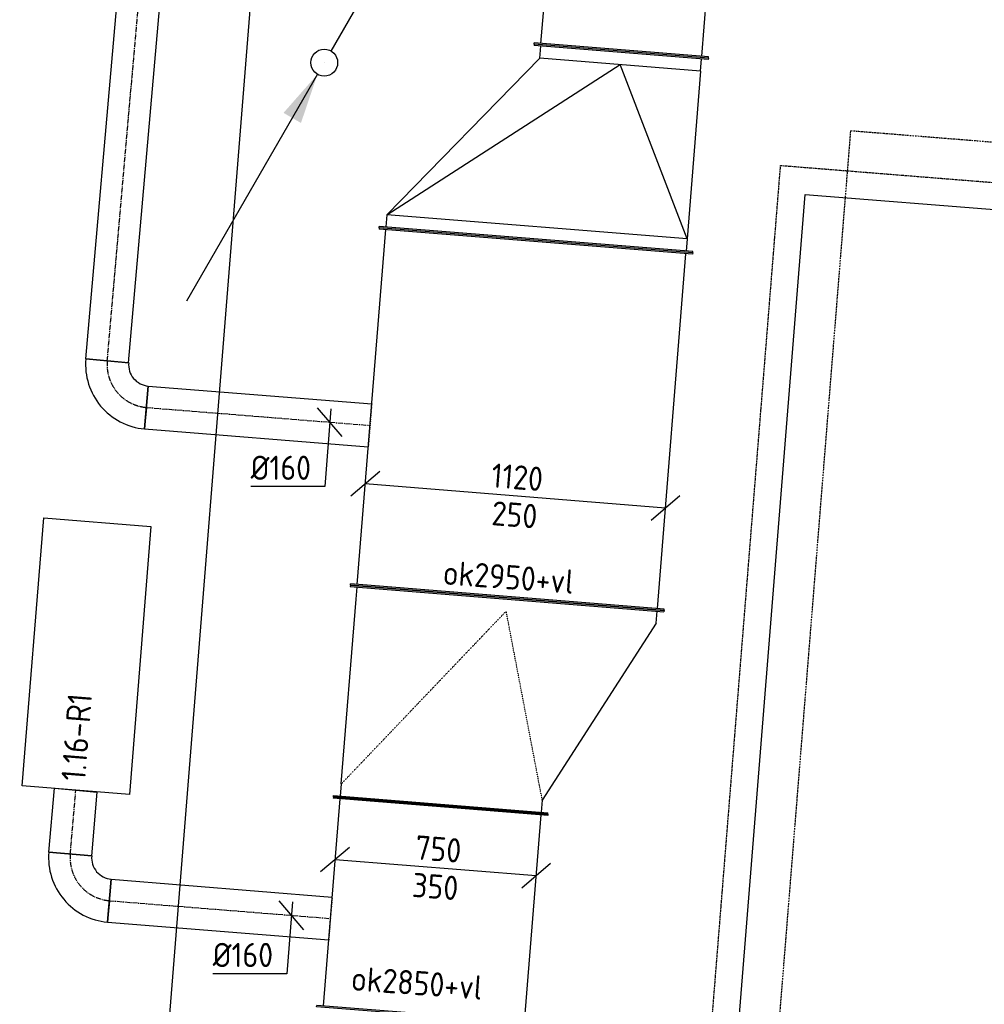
# Model space of a CAD drawing. Header units: millimetres. Extents: x -2733 to 48660, y -299 to 65852.
# Tile 41 of 44: x 6688 to 10274, y 58224 to 61887. Entities that reach past the tile are written whole.
import ezdxf

# ---------------------------------------------------------------- set-up
doc = ezdxf.new("R2010")
doc.units = ezdxf.units.MM
for name, pattern in [('2322107', [2000, 1000, 1000]), ('2322108', [7, 5, -2]), ('2322109', [10, 5, -2, 1, -2]), ('2322121', [2000, 1000, 1000]), ('2322121_a', [2000, 1000, 1000]), ('CENTER2', [28.575, 19.05, -3.175, 3.175, -3.175]), ('SMALL_DASH', [1.5, 0.5, -1])]:
    doc.linetypes.add(name, pattern=pattern)
for name, color, linetype in [('WL524---', 4, '2322121'), ('WL531---', 5, '2322109'), ('WL561---_AANVOER', 1, '2322107'), ('WL561---_RETOUR', 5, '2322108'), ('WL570---_APP', 2, 'Continuous'), ('WL570---_RETOUR_D', 4, 'Continuous'), ('WL570---_RETOUR_HL', 1, 'CENTER2'), ('WL570---_TOEVOER_D', 3, 'Continuous'), ('WM524---', 1, 'Continuous'), ('WM570---', 1, 'Continuous'), ('WM570---_RETOUR', 1, 'Continuous')]:
    doc.layers.add(name, color=color, linetype=linetype)
doc.styles.add('STABICAD-018', font='ISOCP.SHX', dxfattribs={"height": 90})

# ---------------------------------------------------------------- blocks, each defined once
blk = doc.blocks.new('*U652')
at = {"color": 0, "linetype": 'Continuous'}
for p, q in [((0, 400, -3025), (5, 400, -3025)), ((0, -400, -3025), (0, 400, -3025)), ((5, -400, -3025), (5, 400, -3025)), ((5, 375, -3025), (778.3, 375, -3025)), ((783.3, 400, -3025), (778.3, 400, -3025)), ((778.3, -400, -3025), (778.3, 400, -3025)), ((783.3, -400, -3025), (783.3, 400, -3025)), ((0, -400, -3025), (5, -400, -3025)), ((5, -375, -3025), (778.3, -375, -3025)), ((783.3, -400, -3025), (778.3, -400, -3025))]:
    blk.add_line(p, q, dxfattribs=at)
at = {"layer": 'WM570---_RETOUR', "color": 2, "style": 'STABICAD-018'}
for tag in ['SECTIONCODE', 'CODE', 'POSITIONCODE']:
    blk.add_attdef(tag, (8190.2, 58183.1, 3025), '', height=1.8, dxfattribs=at)
blk = doc.blocks.new('*U803')
at = {"color": 0, "linetype": 'Continuous'}
for p, q in [((-320, 75.8, -3025), (-427.6, -15.8, -3025)), ((373.8, -30, -3025), (-373.8, 30, -3025)), ((427.6, 15.8, -3025), (320, -75.8, -3025))]:
    blk.add_line(p, q, dxfattribs=at)
at = {"color": 0, "linetype": 'Continuous', "style": 'STABICAD-018'}
for s, p in [('750', (-78.8, 31.4, -3025)), ('350', (-90, -108.1, -3025))]:
    blk.add_text(s, height=90, rotation=355.41, dxfattribs=at).set_placement(p)
at = {"layer": 'WL570---_TOEVOER_D', "color": 2, "style": 'STABICAD-018'}
blk.add_attdef('CODE', (8234.3, 58732.2, 3025), '', height=1.8, dxfattribs=at)
blk = doc.blocks.new('*U625')
at = {"color": 0, "linetype": 'Continuous'}
for p, q in [((0, 80, -3000), (238.8, 80, -3000)), ((0, -80, -3000), (0, 80, -3000)), ((238.8, 80, -3000), (238.8, -80, -3000)), ((0, -80, -3000), (238.8, -80, -3000))]:
    blk.add_line(p, q, dxfattribs=at)
at = {"layer": 'WL570---_RETOUR_HL', "linetype": 'CENTER2'}
blk.add_line((0, 0, -3000), (238.8, 0, -3000), dxfattribs=at)
at = {"layer": 'WM570---_RETOUR', "color": 2, "style": 'STABICAD-018'}
for tag, p in [('POSITIONCODE', (6743.5, 58994.7, 3000)), ('CODE', (6875.6, 58782.9, 3000)), ('SECTIONCODE', (6875.6, 58782.9, 3000))]:
    blk.add_attdef(tag, p, '', height=1.8, dxfattribs=at)
blk = doc.blocks.new('*U624')
at = {"color": 0, "linetype": 'Continuous'}
for p, q in [((-80, 160, -3000), (80, 160, -3000)), ((0, 160, -3000), (76, 160, -3000)), ((76, 160, -3000), (76, 160.5, -3000)), ((-160, -80, -3000), (-160, 80, -3000))]:
    blk.add_line(p, q, dxfattribs=at)
for radius in [80, 240]:
    blk.add_arc((-160, 160, -3000), radius, 270, 360, dxfattribs=at)
at = {"layer": 'WL570---_RETOUR_HL', "linetype": 'CENTER2'}
blk.add_arc((-160, 160, -3000), 160, 270, 360, dxfattribs=at)
at = {"layer": 'WM570---_RETOUR', "color": 2, "style": 'STABICAD-018'}
for tag in ['CODE', 'SECTIONCODE', 'POSITIONCODE']:
    blk.add_attdef(tag, (6861.6, 58623.5, 3000), '', height=1.8, dxfattribs=at)
blk = doc.blocks.new('*U650')
at = {"color": 0, "linetype": 'Continuous'}
for p, q in [((0, 80, -3000), (824.6, 80, -3000)), ((0, -80, -3000), (0, 80, -3000)), ((0, -80, -3000), (824.6, -80, -3000))]:
    blk.add_line(p, q, dxfattribs=at)
at = {"color": 2, "linetype": 'SMALL_DASH'}
blk.add_line((824.6, 80, -3000), (824.6, -80, -3000), dxfattribs=at)
at = {"layer": 'WL570---_RETOUR_HL', "linetype": 'CENTER2'}
blk.add_line((0, 0, -3000), (824.6, 0, -3000), dxfattribs=at)
at = {"layer": 'WM570---_RETOUR', "color": 2, "style": 'STABICAD-018'}
for tag in ['SECTIONCODE', 'CODE', 'POSITIONCODE']:
    blk.add_attdef(tag, (7021, 58609.5, 3000), '', height=1.8, dxfattribs=at)
blk = doc.blocks.new('*U805')
at = {"color": 0, "linetype": 'Continuous'}
for p, q in [((45.8, -53.8, -3000), (-45.8, 53.8, -3000)), ((4, 49.8, -3000), (-17.5, -217.6, -3000)), ((-17.5, -217.6, -3000), (-292.5, -217.6, -3000))]:
    blk.add_line(p, q, dxfattribs=at)
at = {"color": 0, "linetype": 'Continuous', "style": 'STABICAD-018'}
blk.add_text('%%c160', height=90, dxfattribs=at).set_placement((-292.5, -192.6, -3000))
at = {"layer": 'WL570---_TOEVOER_D', "color": 2, "style": 'STABICAD-018'}
blk.add_attdef('CODE', (7343.2, 58583.7, 3000), '', height=1.8, dxfattribs=at)
blk = doc.blocks.new('*U720')
at = {"color": 0, "linetype": 'Continuous'}
for p, q in [((0, 585, -3075), (5, 585, -3075)), ((0, -585, -3075), (0, 585, -3075)), ((5, -585, -3075), (5, 585, -3075)), ((5, 560, -3075), (1329.2, 560, -3075)), ((1334.2, 585, -3075), (1329.2, 585, -3075)), ((1329.2, -585, -3075), (1329.2, 585, -3075)), ((1334.2, -585, -3075), (1334.2, 585, -3075)), ((0, -585, -3075), (5, -585, -3075)), ((5, -560, -3075), (1329.2, -560, -3075)), ((1334.2, -585, -3075), (1329.2, -585, -3075))]:
    blk.add_line(p, q, dxfattribs=at)
at = {"layer": 'WL570---_TOEVOER_D', "color": 2, "style": 'STABICAD-018'}
for tag, p in [('SECTIONCODE', (8394.4, 60289.5, 3075)), ('POSITIONCODE', (8394.4, 60289.5, 3075)), ('CODE', (8500.5, 59736.6, 3075))]:
    blk.add_attdef(tag, p, '', height=1.8, dxfattribs=at)
blk = doc.blocks.new('*U749')
at = {"color": 0, "linetype": 'Continuous'}
for p, q in [((0, 585, -3075), (5, 585, -3075)), ((0, -585, -3075), (0, 585, -3075)), ((5, -585, -3075), (5, 585, -3075)), ((50, 560, -3075), (5, 560, -3075)), ((50, 560, -3075), (740, 190, -3075)), ((740, 190, -3075), (785, 190, -3075)), ((790, 215, -3075), (785, 215, -3075)), ((785, -585, -3075), (785, 215, -3075)), ((790, -585, -3075), (790, 215, -3075)), ((0, -585, -3075), (5, -585, -3075)), ((50, -560, -3075), (5, -560, -3075)), ((740, -560, -3075), (50, -560, -3075)), ((740, -560, -3075), (785, -560, -3075)), ((790, -585, -3075), (785, -585, -3075))]:
    blk.add_line(p, q, dxfattribs=at)
at = {"color": 2, "linetype": 'SMALL_DASH'}
for p in [(740, 190, -225), (740, -560, -225)]:
    blk.add_line(p, (50, 0, -125), dxfattribs=at)
at = {"layer": 'WL570---_TOEVOER_D', "color": 2, "style": 'STABICAD-018'}
for tag in ['CODE', 'SECTIONCODE', 'POSITIONCODE']:
    blk.add_attdef(tag, (8500.5, 59736.6, 3075), '', height=1.8, dxfattribs=at)
blk = doc.blocks.new('*U800')
at = {"color": 0, "linetype": 'Continuous'}
for p, q in [((-504.4, 90.7, -3075), (-612, -1, -3075)), ((558.2, -44.8, -3075), (-558.2, 44.8, -3075)), ((612, 1, -3075), (504.4, -90.7, -3075))]:
    blk.add_line(p, q, dxfattribs=at)
at = {"color": 0, "linetype": 'Continuous', "style": 'STABICAD-018'}
for s, p in [('1120', (-92.2, 32.5, -3075)), ('250', (-91.1, -108.1, -3075))]:
    blk.add_text(s, height=90, rotation=355.41, dxfattribs=at).set_placement(p)
at = {"layer": 'WL570---_TOEVOER_D', "color": 2, "style": 'STABICAD-018'}
blk.add_attdef('CODE', (8530.9, 60115.3, 3075), '', height=1.8, dxfattribs=at)
blk = doc.blocks.new('*U719')
at = {"color": 0, "linetype": 'Continuous'}
for p, q in [((0, 325, -3125), (5, 325, -3125)), ((0, -325, -3125), (0, 325, -3125)), ((5, -325, -3125), (5, 325, -3125)), ((5, 300, -3125), (1070.3, 300, -3125)), ((1075.3, 325, -3125), (1070.3, 325, -3125)), ((1070.3, -325, -3125), (1070.3, 325, -3125)), ((1075.3, -325, -3125), (1075.3, 325, -3125)), ((0, -325, -3125), (5, -325, -3125)), ((5, -300, -3125), (1070.3, -300, -3125)), ((1075.3, -325, -3125), (1070.3, -325, -3125))]:
    blk.add_line(p, q, dxfattribs=at)
at = {"layer": 'WL570---_TOEVOER_D', "color": 2, "style": 'STABICAD-018'}
for tag, p in [('SECTIONCODE', (8806.4, 62172.1, 3125)), ('POSITIONCODE', (8806.4, 62172.1, 3125)), ('CODE', (8935.7, 61908.4, 3125))]:
    blk.add_attdef(tag, p, '', height=1.8, dxfattribs=at)
blk = doc.blocks.new('*U748')
at = {"color": 0, "linetype": 'Continuous'}
for p, q in [((0, 585, -3075), (5, 585, -3075)), ((0, -585, -3075), (0, 585, -3075)), ((5, -585, -3075), (5, 585, -3075)), ((50, 560, -3075), (5, 560, -3075)), ((50, 560, -3075), (676.8, 40, -3075)), ((50, -560, -3075), (50, 560, -3075)), ((50, 560, 125), (676.8, -260, 225)), ((676.8, 40, -3075), (721.8, 40, -3075)), ((676.8, -560, -3075), (676.8, 40, -3075)), ((726.8, 65, -3075), (721.8, 65, -3075)), ((721.8, -585, -3075), (721.8, 65, -3075)), ((726.8, -585, -3075), (726.8, 65, -3075)), ((50, -560, 125), (676.8, -260, 225)), ((0, -585, -3075), (5, -585, -3075)), ((50, -560, -3075), (5, -560, -3075)), ((676.8, -560, -3075), (50, -560, -3075)), ((676.8, -560, -3075), (721.8, -560, -3075)), ((726.8, -585, -3075), (721.8, -585, -3075))]:
    blk.add_line(p, q, dxfattribs=at)
at = {"layer": 'WL570---_TOEVOER_D', "color": 2, "style": 'STABICAD-018'}
for tag in ['CODE', 'SECTIONCODE', 'POSITIONCODE']:
    blk.add_attdef(tag, (8607.3, 61066.5, 3075), '', height=1.8, dxfattribs=at)
blk = doc.blocks.new('*U716')
at = {"color": 0, "linetype": 'Continuous'}
for p, q in [((0, 80, -3000), (1498.6, 80, -3000)), ((0, -80, -3000), (0, 80, -3000)), ((1498.6, 80, -3000), (1498.6, -80, -3000)), ((0, -80, -3000), (1498.6, -80, -3000))]:
    blk.add_line(p, q, dxfattribs=at)
at = {"layer": 'WL570---_RETOUR_HL', "linetype": 'CENTER2'}
blk.add_line((0, 0, -3000), (1498.6, 0, -3000), dxfattribs=at)
at = {"layer": 'WL570---_TOEVOER_D', "color": 2, "style": 'STABICAD-018'}
for tag, p in [('POSITIONCODE', (6935.9, 61457.3, 3000)), ('CODE', (7013, 60618, 3000)), ('SECTIONCODE', (7013, 60618, 3000))]:
    blk.add_attdef(tag, p, '', height=1.8, dxfattribs=at)
blk = doc.blocks.new('*U698')
at = {"color": 0, "linetype": 'Continuous'}
for p, q in [((-80, 160, -3000), (80, 160, -3000)), ((0, 160, -3000), (76, 160, -3000)), ((76, 160, -3000), (76, 160.5, -3000)), ((-160, -80, -3000), (-160, 80, -3000))]:
    blk.add_line(p, q, dxfattribs=at)
for radius in [80, 240]:
    blk.add_arc((-160, 160, -3000), radius, 270, 360, dxfattribs=at)
at = {"layer": 'WL570---_RETOUR_HL', "linetype": 'CENTER2'}
blk.add_arc((-160, 160, -3000), 160, 270, 360, dxfattribs=at)
at = {"layer": 'WL570---_TOEVOER_D', "color": 2, "style": 'STABICAD-018'}
for tag in ['CODE', 'SECTIONCODE', 'POSITIONCODE']:
    blk.add_attdef(tag, (6999.1, 60458.6, 3000), '', height=1.8, dxfattribs=at)
blk = doc.blocks.new('*U717')
at = {"color": 0, "linetype": 'Continuous'}
for p, q in [((0, 80, -3000), (834.4, 80, -3000)), ((0, -80, -3000), (0, 80, -3000)), ((0, -80, -3000), (834.4, -80, -3000))]:
    blk.add_line(p, q, dxfattribs=at)
at = {"color": 2, "linetype": 'SMALL_DASH'}
blk.add_line((834.4, 80, -3000), (834.4, -80, -3000), dxfattribs=at)
at = {"layer": 'WL570---_RETOUR_HL', "linetype": 'CENTER2'}
blk.add_line((0, 0, -3000), (834.4, 0, -3000), dxfattribs=at)
at = {"layer": 'WL570---_TOEVOER_D', "color": 2, "style": 'STABICAD-018'}
for tag in ['CODE', 'SECTIONCODE', 'POSITIONCODE']:
    blk.add_attdef(tag, (7158.5, 60444.7, 3000), '', height=1.8, dxfattribs=at)
blk = doc.blocks.new('*U877')
at = {"linetype": '2322121'}
for points in [[(512.5, 887.7), (451.2, 706.5), (386.3, 744)], [(-25, -43.3), (-86.3, -224.4), (-151.2, -186.9)]]:
    blk.add_hatch(color=2, dxfattribs=at).paths.add_polyline_path(points, flags=0)
at = {"color": 2, "linetype": '2322121_a'}
for p, q in [((512.5, 887.7, 3000), (25, 43.3, 3000)), ((-25, -43.3, 3000), (-512.5, -887.7, 3000))]:
    blk.add_line(p, q, dxfattribs=at)
at = {"color": 0, "linetype": '2322121'}
blk.add_line((0, 0), (0, 0, 3000), dxfattribs=at)
blk.add_circle((0, 0, 3000), 50, dxfattribs=at)
at = {"color": 2, "linetype": '2322121'}
blk.add_circle((0, 0, 3000), 50, dxfattribs=at)
at = {"layer": 'WM570---', "color": 2, "style": 'STABICAD-018'}
for tag, p in [('SECTIONCODE', (7819.8, 61877.5, 1499.5)), ('POSITIONCODE', (7819.8, 61877.5, 1499.5)), ('CODE', (7819.8, 61827.5)), ('FLOORCODE', (7869.8, 61727.5))]:
    blk.add_attdef(tag, p, '', height=1.8, dxfattribs=at)
blk = doc.blocks.new('*U880')
at = {"color": 0, "linetype": 'Continuous'}
for p, q in [((45.8, -53.8, -3000), (-45.8, 53.8, -3000)), ((4, 49.8, -3000), (-19.2, -239.7, -3000)), ((-19.2, -239.7, -3000), (-294.3, -239.7, -3000))]:
    blk.add_line(p, q, dxfattribs=at)
at = {"color": 0, "linetype": 'Continuous', "style": 'STABICAD-018'}
blk.add_text('%%c160', height=90, dxfattribs=at).set_placement((-294.3, -214.7, -3000))
at = {"layer": 'WM524---', "color": 2, "style": 'STABICAD-018'}
blk.add_attdef('CODE', (7840.8, 60389.9, 3000), '', height=1.8, dxfattribs=at)
blk = doc.blocks.new('*U1003')
at = {"color": 0, "linetype": 'Continuous'}
for p, q in [((0, -80, -3000), (0, 80, -3000)), ((58.4, 80, -3000), (58.4, -80, -3000)), ((116.9, 80, -3000), (116.9, -80, -3000)), ((175.3, 80, -3000), (175.3, -80, -3000)), ((233.7, 80, -3000), (233.7, -80, -3000)), ((295.4, 80, -3000), (288.9, -80, -3000)), ((365.2, 68.6, -3000), (320.4, -85.1, -3000)), ((416.5, 51.3, -3000), (365.6, -100.3, -3000)), ((464.8, 35.1, -3000), (413.9, -116.6, -3000)), ((513.1, 18.9, -3000), (462.1, -132.8, -3000)), ((561.4, 2.7, -3000), (510.4, -149, -3000)), ((609.7, -13.5, -3000), (558.7, -165.2, -3000)), ((662.3, -31.2, -3000), (602.6, -180, -3000)), ((707.6, -52.5, -3000), (622.8, -189.4, -3000)), ((746.9, -83.6, -3000), (640.3, -203.3, -3000)), ((790, -126.7, -3000), (676.8, -239.8, -3000)), ((829.8, -166.5, -3000), (716.6, -279.7, -3000)), ((869.6, -206.4, -3000), (756.5, -319.5, -3000)), ((904.9, -241.6, -3000), (800.8, -363.9, -3000)), ((929.9, -259.7, -3000), (857.3, -404.6, -3000)), ((959.3, -268.9, -3000), (923.7, -425.4, -3000)), ((1007.1, -275.8, -3000), (984.2, -434.2, -3000)), ((1061.3, -283.7, -3000), (1038.4, -442, -3000)), ((1115.5, -291.5, -3000), (1092.6, -449.8, -3000)), ((1169.6, -299.3, -3000), (1146.7, -457.7, -3000)), ((1223.8, -307.2, -3000), (1200.9, -465.5, -3000))]:
    blk.add_line(p, q, dxfattribs=at)
at = {"layer": 'WL570---_TOEVOER_D', "color": 2, "style": 'STABICAD-018'}
for tag in ['CODE', 'SECTIONCODE', 'POSITIONCODE']:
    blk.add_attdef(tag, (6417.9, 60273.6, 3000), '', height=1.8, dxfattribs=at)

msp = doc.modelspace()

# ---------------------------------------------------------------- linework, layer by layer
at = {"layer": 'WL524---', "linetype": '2322121'}
msp.add_line((7021.3, 55395.3), (7704.3, 63908), dxfattribs=at)
at = {"layer": 'WL531---', "linetype": '2322109'}
for p, q in [((9392.1, 56661.6), (9778.2, 61474.6)), ((9778.2, 61474.6), (18059.4, 60810.1))]:
    msp.add_line(p, q, dxfattribs=at)
at = {"layer": 'WL561---_AANVOER', "linetype": '2322107'}
for p, q in [((9200.4, 56148.9), (9608.7, 61237.4)), ((9608.7, 61237.4), (15334.8, 60777.9))]:
    msp.add_line(p, q, dxfattribs=at)
at = {"layer": 'WL561---_RETOUR', "linetype": '2322108'}
for p, q in [((9090.8, 56032.3), (9517, 61345.1)), ((9517, 61345.1), (15442.5, 60869.6))]:
    msp.add_line(p, q, dxfattribs=at)
at = {"layer": 'WL570---_APP'}
msp.add_lwpolyline([(6776.8, 60033.5), (7175.5, 60001.6), (7095.8, 59004.8), (6697, 59036.7)], close=True, dxfattribs=at)

# ---------------------------------------------------------------- block references
at = {"layer": 'WL524---', "linetype": '2322121'}
msp.add_blockref('*U877', (7819.8, 61727.5), dxfattribs=at)
at = {"layer": 'WL570---_RETOUR_D', "linetype": 'Continuous'}
for name, p, rotation in [('*U719', (8924.6, 61770.2, 3125), 85.41000000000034), ('*U716', (7013, 60618, 3000), 85.00000000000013), ('*U748', (8607.3, 61066.5, 3075), 85.4100000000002), ('*U720', (8500.5, 59736.6, 3075), 85.4100000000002), ('*U698', (6999.1, 60458.6, 3000), 265.0000000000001), ('*U717', (7158.5, 60444.7, 3000), 355.4099999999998), ('*U749', (8500.5, 59736.6, 3075), 265.4100000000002), ('*U625', (6875.6, 58782.9, 3000), 85.00000000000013), ('*U652', (8190.2, 58183.1, 3025), 85.41000000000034), ('*U624', (6861.6, 58623.5, 3000), 265.0000000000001), ('*U650', (7021, 58609.5, 3000), 355.4099999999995)]:
    msp.add_blockref(name, p, dxfattribs=dict(at, rotation=rotation))
at = {"layer": 'WL570---_TOEVOER_D', "linetype": 'Continuous', "rotation": 105.0000000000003}
msp.add_blockref('*U1003', (6432.9, 60460.8, 3000), dxfattribs=at)
at = {"layer": 'WM570---_RETOUR', "linetype": 'Continuous'}
for name, p in [('*U880', (7840.8, 60389.9, 3000)), ('*U800', (8530.9, 60115.3, 3075)), ('*U803', (8234.3, 58732.2, 3025)), ('*U805', (7697.9, 58555.2, 3000))]:
    msp.add_blockref(name, p, dxfattribs=at)

# ---------------------------------------------------------------- texts
at = {"layer": 'WM570---', "style": 'STABICAD-018'}
msp.add_text('1.16-R1', height=90, rotation=85.41, dxfattribs=at).set_placement((6931.2, 59051.9))
at = {"layer": 'WM570---_RETOUR', "style": 'STABICAD-018'}
for s, p in [('ok2950+vl', (8258.7, 59786.3)), ('ok2850+vl', (7917.4, 58276.3))]:
    msp.add_text(s, height=90, rotation=355.8327, dxfattribs=at).set_placement(p)

doc.saveas('drawing.dxf')
